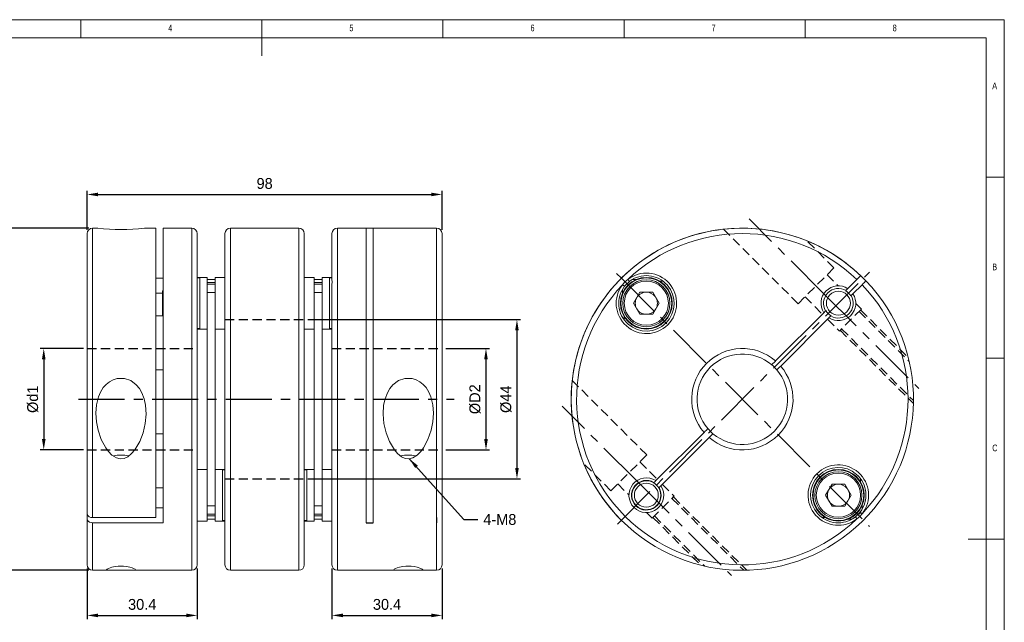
# Model space of a CAD drawing. Header units: millimetres. Extents: x 5 to 415, y 5 to 292.
# Tile 3 of 3: x 143 to 415, y 126 to 292. Entities that reach past the tile are written whole.
import ezdxf

# ---------------------------------------------------------------- set-up
doc = ezdxf.new("R2010")
doc.units = ezdxf.units.MM
doc.header["$LTSCALE"] = 2
doc.header["$PDSIZE"] = -1
doc.linetypes.add('CENTER', pattern=[10.16, 6.35, -1.27, 1.27, -1.27])
doc.linetypes.add('HIDDEN', pattern=[1.905, 1.27, -0.635])
doc.styles.add('SLDTEXTSTYLE0', font='TXT', dxfattribs={"width": 0.75})
doc.dimstyles.new('ISO-25', dxfattribs={"dimtxt": 2.5, "dimasz": 2.5, "dimexe": 1.25, "dimexo": 0.625, "dimtad": 1, "dimtxsty": 'Standard', "dimcen": 2.5, "dimadec": 0, "dimazin": 0, "dimtfac": 1, "dimtmove": 0, "dimatfit": 3, "dimfxl": 0, "dimarcsym": 0})

# ---------------------------------------------------------------- blocks, each defined once
blk = doc.blocks.new('*D3')
at = {"color": 1, "lineweight": -2}
for p, q in [((161.77, 233.92), (161.77, 244.73)), ((259.77, 233.92), (259.77, 244.73)), ((164.77, 243.73), (256.77, 243.73))]:
    blk.add_line(p, q, dxfattribs=at)
at = {"color": 1}
for points in [[(164.77, 244.23), (164.77, 243.23), (161.77, 243.73)], [(256.77, 244.23), (256.77, 243.23), (259.77, 243.73)]]:
    blk.add_solid(points, dxfattribs=at)
at = {"layer": 'Defpoints', "color": 0}
for p in [(259.77, 243.73), (161.77, 232.92), (259.77, 232.92)]:
    blk.add_point(p, dxfattribs=at)
at = {"color": 0, "insert": (210.77, 246.75), "char_height": 3, "attachment_point": 5}
blk.add_mtext('98', dxfattribs=at)
blk = doc.blocks.new('*D4')
at = {"color": 1, "lineweight": -2}
for p, q in [((161.77, 140.42), (161.77, 126.46)), ((192.17, 140.42), (192.17, 126.46)), ((164.77, 127.46), (189.17, 127.46))]:
    blk.add_line(p, q, dxfattribs=at)
at = {"color": 1}
for points in [[(164.77, 127.96), (164.77, 126.96), (161.77, 127.46)], [(189.17, 127.96), (189.17, 126.96), (192.17, 127.46)]]:
    blk.add_solid(points, dxfattribs=at)
at = {"layer": 'Defpoints', "color": 0}
for p in [(161.77, 141.42), (192.17, 141.42), (192.17, 127.46)]:
    blk.add_point(p, dxfattribs=at)
at = {"color": 0, "insert": (176.97, 130.48), "char_height": 3, "attachment_point": 5}
blk.add_mtext('30.4', dxfattribs=at)
blk = doc.blocks.new('*D5')
at = {"color": 1, "lineweight": -2}
for p, q in [((229.37, 140.42), (229.37, 126.46)), ((259.77, 140.42), (259.77, 126.46)), ((232.37, 127.46), (256.77, 127.46))]:
    blk.add_line(p, q, dxfattribs=at)
at = {"color": 1}
for points in [[(232.37, 127.96), (232.37, 126.96), (229.37, 127.46)], [(256.77, 127.96), (256.77, 126.96), (259.77, 127.46)]]:
    blk.add_solid(points, dxfattribs=at)
at = {"layer": 'Defpoints', "color": 0}
for p in [(229.37, 141.42), (259.77, 141.42), (259.77, 127.46)]:
    blk.add_point(p, dxfattribs=at)
at = {"color": 0, "insert": (244.57, 130.48), "char_height": 3, "attachment_point": 5}
blk.add_mtext('30.4', dxfattribs=at)
blk = doc.blocks.new('*D6')
at = {"color": 1, "lineweight": -2}
for p, q in [((162.27, 234.42), (135.97, 234.42)), ((136.97, 142.92), (136.97, 231.42)), ((162.27, 139.92), (135.97, 139.92))]:
    blk.add_line(p, q, dxfattribs=at)
at = {"color": 1}
for points in [[(136.47, 231.42), (137.47, 231.42), (136.97, 234.42)], [(136.47, 142.92), (137.47, 142.92), (136.97, 139.92)]]:
    blk.add_solid(points, dxfattribs=at)
at = {"layer": 'Defpoints', "color": 0}
for p in [(136.97, 234.42), (163.27, 234.42), (163.27, 139.92)]:
    blk.add_point(p, dxfattribs=at)
at = {"color": 0, "insert": (133.95, 187.17), "char_height": 3, "attachment_point": 5, "rotation": 90}
blk.add_mtext('%%C94.5', dxfattribs=at)
blk = doc.blocks.new('*D7')
at = {"color": 1, "lineweight": -2}
for p, q in [((160.77, 201.17), (148.79, 201.17)), ((149.79, 198.17), (149.79, 176.17)), ((160.77, 173.17), (148.79, 173.17))]:
    blk.add_line(p, q, dxfattribs=at)
at = {"color": 1}
for points in [[(149.29, 198.17), (150.29, 198.17), (149.79, 201.17)], [(149.29, 176.17), (150.29, 176.17), (149.79, 173.17)]]:
    blk.add_solid(points, dxfattribs=at)
at = {"layer": 'Defpoints', "color": 0}
for p in [(161.77, 201.17), (149.79, 173.17), (161.77, 173.17)]:
    blk.add_point(p, dxfattribs=at)
at = {"color": 0, "insert": (146.77, 187.17), "char_height": 3, "attachment_point": 5, "rotation": 90}
blk.add_mtext('%%Cd1', dxfattribs=at)
blk = doc.blocks.new('*D8')
at = {"color": 1, "lineweight": -2}
for p, q in [((260.77, 201.17), (272.89, 201.17)), ((271.89, 198.17), (271.89, 176.17)), ((260.77, 173.17), (272.89, 173.17))]:
    blk.add_line(p, q, dxfattribs=at)
at = {"color": 1}
for points in [[(271.39, 198.17), (272.39, 198.17), (271.89, 201.17)], [(271.39, 176.17), (272.39, 176.17), (271.89, 173.17)]]:
    blk.add_solid(points, dxfattribs=at)
at = {"layer": 'Defpoints', "color": 0}
for p in [(259.77, 201.17), (259.77, 173.17), (271.89, 173.17)]:
    blk.add_point(p, dxfattribs=at)
at = {"color": 0, "insert": (268.87, 187.17), "char_height": 3, "attachment_point": 5, "rotation": 90}
blk.add_mtext('%%CD2', dxfattribs=at)
blk = doc.blocks.new('*D9')
at = {"color": 1, "lineweight": -2}
for p, q in [((222.72, 209.17), (281.44, 209.17)), ((280.44, 206.17), (280.44, 168.17)), ((222.72, 165.17), (281.44, 165.17))]:
    blk.add_line(p, q, dxfattribs=at)
at = {"color": 1}
for points in [[(279.94, 206.17), (280.94, 206.17), (280.44, 209.17)], [(279.94, 168.17), (280.94, 168.17), (280.44, 165.17)]]:
    blk.add_solid(points, dxfattribs=at)
at = {"layer": 'Defpoints', "color": 0}
for p in [(221.72, 209.17), (221.72, 165.17), (280.44, 165.17)]:
    blk.add_point(p, dxfattribs=at)
at = {"color": 0, "insert": (277.41, 187.17), "char_height": 3, "attachment_point": 5, "rotation": 90}
blk.add_mtext('%%c44', dxfattribs=at)

msp = doc.modelspace()

# ---------------------------------------------------------------- linework, layer by layer
at = {"color": 7, "linetype": 'Continuous', "lineweight": 0}
for p, q in [((415, 292), (5, 292)), ((160, 287), (160, 292)), ((210, 292), (210, 282)), ((260, 287), (260, 292)), ((310, 292), (310, 287)), ((360, 287), (360, 292)), ((415, 5), (415, 292)), ((410, 287), (10, 287)), ((410, 287), (410, 60.25)), ((415, 248.5), (410, 248.5)), ((410, 198.5), (415, 198.5)), ((415, 148.5), (405, 148.5))]:
    msp.add_line(p, q, dxfattribs=at)
at = {"color": 1, "linetype": 'CENTER'}
for p, q in [((365.12, 216.4), (344.57, 236.96)), ((309.26, 220.58), (307.94, 221.9)), ((308.16, 152.66), (377.81, 222.3)), ((309.26, 220.58), (377.8, 152.04)), ((365.12, 216.4), (391.4, 190.13)), ((159.38, 187.17), (263.1, 187.17)), ((313.44, 164.72), (292.88, 185.27)), ((313.44, 164.72), (339.72, 138.44))]:
    msp.add_line(p, q, dxfattribs=at)
at = {"color": 7, "linetype": 'Continuous', "lineweight": 15}
for p, q in [((164.72, 234.42), (163.27, 234.42)), ((163.27, 234.42), (163.27, 154.47)), ((180.77, 234.42), (177.56, 234.42)), ((180.77, 234.42), (180.77, 154.47)), ((190.67, 234.42), (182.77, 234.42)), ((182.77, 153.06), (182.77, 234.42)), ((190.67, 153.76), (190.67, 234.42)), ((220.22, 234.42), (201.32, 234.42)), ((201.32, 234.42), (201.32, 139.92)), ((220.22, 139.92), (220.22, 234.42)), ((247.44, 234.42), (230.87, 234.42)), ((230.87, 234.42), (230.87, 153.76)), ((238.77, 153.06), (238.77, 234.42)), ((240.77, 234.42), (240.77, 153.06)), ((258.27, 234.42), (253.47, 234.42)), ((258.27, 154.47), (258.27, 234.42)), ((161.77, 220.22), (161.77, 232.92)), ((192.17, 232.92), (192.17, 220.22)), ((199.82, 141.42), (199.82, 232.92)), ((221.72, 232.92), (221.72, 141.42)), ((229.37, 220.22), (229.37, 232.92)), ((259.77, 232.92), (259.77, 220.22)), ((161.77, 220.28), (161.77, 222)), ((182.77, 220.58), (180.77, 220.58)), ((192.17, 222), (192.17, 220.68)), ((192.87, 220.83), (192.17, 220.83)), ((192.87, 220.68), (192.17, 220.68)), ((194.87, 220.83), (192.87, 220.83)), ((192.87, 213.68), (192.87, 220.83)), ((194.87, 220.27), (194.87, 220.83)), ((197.12, 220.28), (194.87, 220.28)), ((194.87, 220.28), (194.87, 219.41)), ((199.82, 220.83), (197.12, 220.83)), ((197.12, 220.27), (197.12, 220.83)), ((197.12, 220.28), (197.12, 219.41)), ((224.42, 220.83), (221.72, 220.83)), ((224.42, 220.83), (224.42, 220.27)), ((226.67, 220.28), (224.42, 220.28)), ((224.42, 220.28), (224.42, 219.41)), ((228.67, 220.83), (226.67, 220.83)), ((226.67, 220.27), (226.67, 220.83)), ((226.67, 220.28), (226.67, 219.41)), ((229.37, 220.83), (228.67, 220.83)), ((228.67, 206.53), (228.67, 220.83)), ((229.37, 220.68), (228.67, 220.68)), ((229.37, 220.68), (229.37, 222)), ((259.77, 222), (259.77, 220.26)), ((311.48, 219.67), (311.04, 220.22)), ((374.31, 220.22), (371.8, 217.71)), ((161.77, 155.53), (161.77, 218.8)), ((161.77, 205.3), (161.77, 218.8)), ((192.17, 218.8), (192.17, 141.42)), ((194.87, 219.41), (197.12, 219.41)), ((194.87, 218.95), (194.87, 219.41)), ((194.87, 218.95), (197.12, 218.95)), ((194.87, 218.95), (194.87, 216.62)), ((197.12, 218.95), (197.12, 219.41)), ((197.12, 218.95), (197.12, 216.62)), ((224.42, 219.41), (226.67, 219.41)), ((224.42, 218.95), (224.42, 219.41)), ((224.42, 216.62), (224.42, 218.95)), ((224.42, 218.95), (226.67, 218.95)), ((226.67, 218.95), (226.67, 219.41)), ((226.67, 216.62), (226.67, 218.95)), ((229.37, 141.42), (229.37, 218.8)), ((259.77, 218.82), (259.77, 205.3)), ((259.77, 218.8), (259.77, 155.53)), ((309.62, 218.8), (310.17, 218.37)), ((311.48, 219.67), (310.17, 218.37)), ((371.8, 217.71), (371.29, 217.2)), ((373.22, 216.3), (375.72, 218.8)), ((180.77, 216.51), (182.57, 216.51)), ((182.77, 217.19), (182.57, 216.99)), ((182.57, 216.99), (182.57, 210.38)), ((194.87, 216.62), (197.12, 216.62)), ((194.87, 216.62), (194.87, 216.5)), ((194.87, 213.68), (194.87, 216.5)), ((197.12, 216.62), (197.12, 216.5)), ((197.12, 213.68), (197.12, 216.5)), ((224.42, 216.62), (226.67, 216.62)), ((224.42, 216.62), (224.42, 216.5)), ((224.42, 216.5), (224.42, 215.76)), ((224.42, 215.76), (224.42, 210.03)), ((226.67, 216.62), (226.67, 216.5)), ((226.67, 210.03), (226.67, 216.5)), ((312.64, 213.68), (314.4, 216.73)), ((317.92, 216.73), (314.4, 216.73)), ((317.92, 216.73), (319.68, 213.68)), ((371.29, 217.2), (371.22, 217.13)), ((372.64, 215.72), (372.71, 215.79)), ((372.71, 215.79), (373.22, 216.3)), ((192.87, 206.53), (192.87, 213.68)), ((194.87, 210.03), (194.87, 213.68)), ((197.12, 210.03), (197.12, 213.68)), ((312.64, 213.68), (314.4, 210.64)), ((319.68, 213.68), (317.92, 210.64)), ((161.77, 209.66), (161.77, 196.34)), ((180.77, 210.24), (182.77, 210.24)), ((182.57, 210.38), (182.71, 210.24)), ((194.87, 210.03), (194.87, 164.3)), ((197.12, 210.03), (197.12, 164.3)), ((224.42, 210.03), (224.42, 164.3)), ((226.67, 210.03), (226.67, 164.3)), ((259.77, 196.34), (259.77, 209.66)), ((314.4, 210.64), (317.92, 210.64)), ((365.16, 211.07), (351.84, 197.75)), ((353.26, 196.34), (366.58, 209.66)), ((365.67, 211.58), (365.16, 211.07)), ((366.58, 209.66), (367.09, 210.17)), ((192.17, 206.68), (192.87, 206.68)), ((192.17, 206.68), (192.17, 205.3)), ((228.67, 206.68), (229.37, 206.68)), ((229.37, 205.3), (229.37, 206.68)), ((192.17, 206.53), (192.87, 206.53)), ((192.87, 206.53), (194.87, 206.53)), ((197.12, 206.53), (199.82, 206.53)), ((221.72, 206.53), (224.42, 206.53)), ((226.67, 206.53), (228.67, 206.53)), ((228.67, 206.53), (229.37, 206.53)), ((161.77, 197.75), (161.77, 201.17)), ((259.77, 201.17), (259.77, 197.75)), ((161.77, 176.53), (161.77, 196.34)), ((259.77, 196.34), (259.77, 176.51)), ((180.77, 195.27), (182.77, 195.27)), ((182.77, 177.65), (180.77, 177.65)), ((332.09, 178), (318.77, 164.68)), ((161.77, 176.59), (161.77, 163.26)), ((259.77, 163.26), (259.77, 176.59)), ((320.18, 163.26), (333.51, 176.59)), ((192.17, 169.04), (192.17, 167.8)), ((229.37, 167.8), (229.37, 169.04)), ((194.87, 167.8), (192.17, 167.8)), ((199.12, 167.8), (197.12, 167.8)), ((199.82, 167.8), (199.12, 167.8)), ((199.12, 160.65), (199.12, 167.8)), ((199.82, 167.65), (199.12, 167.65)), ((222.42, 167.8), (221.72, 167.8)), ((222.42, 167.65), (221.72, 167.65)), ((224.42, 167.8), (222.42, 167.8)), ((222.42, 153.5), (222.42, 167.8)), ((229.37, 167.8), (226.67, 167.8)), ((161.77, 164.68), (161.77, 165.45)), ((161.77, 156.58), (161.77, 163.26)), ((194.87, 164.3), (194.87, 157.84)), ((197.12, 160.65), (197.12, 164.3)), ((224.42, 157.84), (224.42, 164.3)), ((226.67, 157.84), (226.67, 164.3)), ((259.77, 165.45), (259.77, 164.68)), ((259.77, 163.26), (259.77, 156.61)), ((365.67, 160.65), (367.43, 163.7)), ((370.95, 163.7), (367.43, 163.7)), ((370.95, 163.7), (372.71, 160.65)), ((182.77, 162.68), (180.77, 162.68)), ((197.12, 157.84), (197.12, 160.65)), ((199.12, 153.5), (199.12, 160.65)), ((365.67, 160.65), (367.43, 157.6)), ((372.71, 160.65), (370.95, 157.6)), ((194.87, 157.84), (194.87, 157.71)), ((194.87, 157.71), (194.87, 155.39)), ((194.87, 157.71), (197.12, 157.71)), ((197.12, 157.84), (197.12, 157.71)), ((197.12, 157.71), (197.12, 155.39)), ((224.42, 157.84), (224.42, 157.71)), ((224.42, 157.71), (226.67, 157.71)), ((224.42, 157.71), (224.42, 155.39)), ((226.67, 157.84), (226.67, 157.71)), ((226.67, 157.71), (226.67, 155.39)), ((161.77, 156.63), (161.77, 154.12)), ((180.77, 157.21), (182.77, 157.21)), ((194.87, 155.39), (197.12, 155.39)), ((194.87, 154.92), (194.87, 155.39)), ((197.12, 154.92), (197.12, 155.39)), ((224.42, 155.39), (226.67, 155.39)), ((224.42, 154.92), (224.42, 155.39)), ((226.67, 154.92), (226.67, 155.39)), ((259.77, 154.12), (259.77, 156.63)), ((367.43, 157.6), (370.95, 157.6)), ((373.87, 154.66), (375.18, 155.97)), ((375.73, 155.54), (375.18, 155.97)), ((161.77, 141.42), (161.77, 154.12)), ((161.77, 152.34), (161.77, 154.11)), ((163.27, 154.47), (180.77, 154.47)), ((182.77, 153.06), (163.27, 153.06)), ((163.27, 153.06), (163.27, 139.92)), ((190.67, 139.92), (190.67, 153.76)), ((192.17, 153.5), (194.87, 153.5)), ((192.17, 153.5), (192.17, 152.34)), ((194.87, 154.92), (197.12, 154.92)), ((194.87, 154.92), (194.87, 154.06)), ((194.87, 154.06), (197.12, 154.06)), ((194.87, 154.06), (194.87, 153.5)), ((197.12, 154.92), (197.12, 154.06)), ((197.12, 153.5), (197.12, 154.06)), ((197.12, 153.5), (199.12, 153.5)), ((199.12, 153.65), (199.82, 153.65)), ((199.12, 153.5), (199.82, 153.5)), ((221.72, 153.65), (222.42, 153.65)), ((221.72, 153.5), (222.42, 153.5)), ((222.42, 153.5), (224.42, 153.5)), ((224.42, 154.92), (226.67, 154.92)), ((224.42, 154.92), (224.42, 154.06)), ((224.42, 153.5), (224.42, 154.07)), ((224.42, 154.06), (226.67, 154.06)), ((226.67, 154.92), (226.67, 154.06)), ((226.67, 153.5), (226.67, 154.07)), ((226.67, 153.5), (229.37, 153.5)), ((229.37, 152.34), (229.37, 153.5)), ((230.87, 153.76), (230.87, 139.92)), ((258.27, 139.92), (258.27, 153.06)), ((259.77, 154.12), (259.77, 141.42)), ((259.77, 154.11), (259.77, 152.34)), ((373.87, 154.66), (374.3, 154.11)), ((163.27, 139.92), (168.08, 139.92)), ((174.11, 139.92), (190.67, 139.92)), ((201.32, 139.92), (220.22, 139.92)), ((230.87, 139.92), (258.27, 139.92)), ((230.87, 139.92), (238.77, 139.92)), ((256.82, 139.92), (258.27, 139.92))]:
    msp.add_line(p, q, dxfattribs=at)
at = {"color": 5, "linetype": 'HIDDEN'}
for p, q in [((358.07, 213.56), (337.49, 234.13)), ((367.97, 223.46), (360.5, 230.93)), ((358.07, 213.56), (367.97, 223.46)), ((366.06, 221.55), (369.12, 218.48)), ((359.98, 215.47), (364.77, 210.68)), ((375.53, 212.08), (369.45, 206)), ((373.99, 213.62), (375.53, 212.08)), ((374.89, 211.44), (388.76, 197.57)), ((375.32, 211.86), (388.5, 198.68)), ((199.82, 209.17), (221.72, 209.17)), ((366.18, 209.26), (369.45, 206)), ((370.09, 206.63), (389.92, 186.8)), ((369.66, 206.21), (389.91, 185.96)), ((161.77, 201.17), (192.17, 201.17)), ((229.37, 201.17), (259.77, 201.17)), ((316.28, 171.78), (295.71, 192.35)), ((161.77, 173.17), (192.17, 173.17)), ((229.37, 173.17), (259.77, 173.17)), ((316.28, 171.78), (306.38, 161.88)), ((306.38, 161.88), (298.91, 169.34)), ((314.37, 169.87), (319.17, 165.07)), ((199.82, 165.17), (221.72, 165.17)), ((308.29, 163.79), (311.36, 160.72)), ((320.58, 163.66), (323.85, 160.39)), ((317.77, 154.31), (323.85, 160.39)), ((323.21, 159.76), (343.05, 139.92)), ((323.63, 160.18), (343.88, 139.93)), ((316.22, 155.85), (317.77, 154.31)), ((317.98, 154.52), (331.16, 141.34)), ((318.4, 154.95), (332.27, 141.08))]:
    msp.add_line(p, q, dxfattribs=at)
for p, q in [((238.77, 153.06), (240.77, 153.06)), ((258.27, 154.47), (258.27, 153.06))]:
    msp.add_line(p, q)
at = {"color": 7, "linetype": 'Continuous', "lineweight": 15, "flags": 128}
for points in [[(161.77, 220.22), (161.78, 219.58), (161.77, 218.8)], [(192.17, 218.8), (192.17, 219.58), (192.17, 220.22)], [(229.37, 220.22), (229.38, 219.58), (229.37, 218.8)], [(259.77, 218.8), (259.77, 219.58), (259.77, 220.22)], [(309.62, 218.8), (310.26, 219.58), (311.04, 220.22)], [(375.37, 221.28), (375.37, 221.28), (375.3, 221.21), (375.12, 221.03), (374.85, 220.76), (374.51, 220.42), (374.31, 220.22)], [(375.72, 218.8), (376.06, 219.14), (376.37, 219.45), (376.61, 219.69), (376.75, 219.83), (376.78, 219.86)], [(351.84, 197.75), (351.78, 197.69), (351.43, 197.34), (351.13, 197.04), (350.91, 196.82), (350.82, 196.73), (350.78, 196.69)], [(352.19, 195.27), (352.19, 195.28), (352.23, 195.32), (352.39, 195.47), (352.65, 195.73), (352.97, 196.05), (353.26, 196.34)], [(164.17, 183.35), (164.34, 185.61), (164.9, 187.87), (165.46, 189.16), (166.22, 190.37), (166.98, 191.23), (167.9, 191.97), (168.91, 192.52), (170.05, 192.87), (172.04, 192.9), (173.79, 192.3), (175.33, 191.16), (176.19, 190.14), (176.88, 188.97), (177.53, 187.31), (177.92, 185.52), (178.07, 183), (177.83, 180.44), (177.24, 177.92), (176.3, 175.48), (174.93, 173.16), (174.06, 172.14), (172.97, 171.28), (171.96, 170.84), (170.84, 170.74), (169.87, 170.98), (168.62, 171.75), (167.69, 172.69), (166.89, 173.77), (165.68, 176.07), (164.81, 178.6), (164.34, 180.93), (164.17, 183.35)], [(257.37, 183.35), (257.21, 185.61), (256.65, 187.87), (256.09, 189.16), (255.33, 190.37), (254.56, 191.23), (253.65, 191.97), (252.64, 192.52), (251.5, 192.87), (249.51, 192.9), (247.76, 192.3), (246.21, 191.16), (245.36, 190.14), (244.66, 188.97), (244.02, 187.31), (243.62, 185.52), (243.48, 183), (243.72, 180.44), (244.31, 177.92), (245.25, 175.48), (246.61, 173.16), (247.49, 172.14), (248.58, 171.28), (249.59, 170.84), (250.71, 170.74), (251.68, 170.98), (252.93, 171.75), (253.86, 172.69), (254.66, 173.77), (255.86, 176.07), (256.73, 178.6), (257.2, 180.93), (257.37, 183.35)], [(333.16, 179.06), (333.16, 179.06), (333.09, 179), (332.92, 178.83), (332.65, 178.56), (332.45, 178.36), (332.1, 178.01), (332.09, 178)], [(333.51, 176.59), (333.64, 176.72), (333.86, 176.94), (334.18, 177.26), (334.41, 177.49), (334.55, 177.63), (334.57, 177.65)], [(318.77, 164.68), (318.47, 164.38), (318.26, 164.17)], [(319.68, 162.76), (319.88, 162.96), (320.18, 163.26)], [(375.73, 155.54), (375.09, 154.75), (374.3, 154.11)], [(161.77, 154.12), (161.85, 153.78), (162.09, 153.47), (162.46, 153.23), (162.92, 153.09), (163.27, 153.06)], [(167.12, 140.07), (167.26, 140.23), (167.67, 140.44), (168.63, 140.77), (169.5, 140.96), (170.3, 141.06), (171.04, 141.1), (171.78, 141.08), (172.59, 140.99), (173.55, 140.79), (174.16, 140.61), (174.61, 140.43), (175, 140.22), (175.12, 140.06), (175.02, 139.98), (174.72, 139.93), (173.91, 139.92), (172.96, 139.94), (171.97, 139.95), (170.87, 139.96), (169.9, 139.95), (169.03, 139.93), (168.07, 139.92), (167.32, 139.96), (167.12, 140.07)], [(254.42, 140.07), (254.29, 140.23), (253.88, 140.44), (252.92, 140.77), (252.05, 140.96), (251.24, 141.06), (250.51, 141.1), (249.76, 141.08), (248.96, 140.99), (247.99, 140.79), (247.38, 140.61), (246.93, 140.43), (246.55, 140.22), (246.42, 140.06), (246.53, 139.98), (246.83, 139.93), (247.63, 139.92), (248.59, 139.94), (249.58, 139.95), (250.68, 139.96), (251.65, 139.95), (252.52, 139.93), (253.47, 139.92), (254.22, 139.96), (254.42, 140.07)]]:
    msp.add_lwpolyline(points, dxfattribs=at)
at = {"color": 7, "linetype": 'Continuous', "lineweight": 15}
for centre, radius in [((316.16, 213.68), 7.15), ((316.16, 213.68), 7), ((316.16, 213.68), 6.1), ((369.19, 160.65), 7.15), ((369.19, 160.65), 7), ((369.19, 160.65), 6.1)]:
    msp.add_circle(centre, radius, dxfattribs=at)
at = {"color": 7, "linetype": 'Continuous', "lineweight": 15, "extrusion": (2.12212e-31, 1.22461e-16, -1)}
for centre in [(-316.16, 213.68), (-369.19, 160.65)]:
    msp.add_circle(centre, 6.5, dxfattribs=at)
at = {"color": 7, "linetype": 'Continuous', "lineweight": 15, "extrusion": (0, 0, -1)}
msp.add_circle((-369.19, 213.68), 3.31, dxfattribs=at)
at = {"color": 7, "linetype": 'Continuous', "lineweight": 15, "extrusion": (3.51282e-17, 7.18284e-17, -1)}
msp.add_circle((-316.16, 160.65), 3.31, dxfattribs=at)
at = {"color": 7, "linetype": 'Continuous', "lineweight": 15}
for centre, radius, start, end in [((163.27, 232.92), 1.5, 90, 180), ((171.1, 293.51), 59.45, 263.8407, 276.2408), ((190.67, 232.92), 1.5, 0, 90), ((201.32, 232.92), 1.5, 90, 180), ((220.22, 232.92), 1.5, 0, 90), ((230.87, 232.92), 1.5, 90, 180), ((250.36, 354.55), 120.17, 268.6071, 271.4854), ((258.27, 232.92), 1.5, 0, 90), ((342.67, 187.17), 47.25, 46.2127, 43.7873), ((342.67, 187.17), 47.25, 43.7873, 225), ((342.67, 187.17), 45.75, 46.2525, 133.737), ((316.19, 213.65), 8.35, 141.9364, 128.0636), ((316.19, 213.65), 7.65, 141.9364, 128.0636), ((313, 217.28), 3, 85.7453, 105.8201), ((342.67, 616.19), 397.02, 265.7453, 265.7634), ((342.67, 187.17), 45.75, 136.263, 313.737), ((312.57, 216.85), 3, 164.1799, 184.2547), ((342.67, 616.19), 397.02, 266.6984, 266.8376), ((369.19, 213.68), 4.8, 57.0247, 212.9753), ((369.19, 213.68), 4.1, 59.117, 210.883), ((342.67, 187.17), 45.75, 316.263, 43.7475), ((-86.35, 187.17), 397.02, 4.2366, 4.2547), ((316.16, 213.68), 3.05, 150, 210), ((316.16, 213.68), 3.05, 90, 150), ((316.16, 213.68), 3.05, 30, 90), ((316.16, 213.68), 3.05, 330, 30), ((369.19, 213.68), 4.8, 237.0247, 32.9753), ((369.19, 213.68), 4.1, 239.117, 30.883), ((369.19, 213.68), 4, 30.5225, 59.4775), ((316.16, 213.68), 3.05, 210, 270), ((316.16, 213.68), 3.05, 270, 330), ((-86.35, 187.17), 397.02, 3.1624, 3.3016), ((369.19, 213.68), 4, 210.5225, 239.4775), ((342.67, 187.17), 14, 49.096, 220.904), ((342.67, 187.17), 12.5, 49.5886, 220.4114), ((342.67, 187.17), 14, 229.096, 40.904), ((342.67, 187.17), 12.5, 40.4114, 49.5886), ((342.67, 187.17), 12.5, 229.5886, 40.4114), ((342.67, 187.17), 12.5, 220.4114, 229.5886), ((171.12, 162.04), 9.72, 77.5278, 102.3391), ((250.42, 162.04), 9.72, 77.6609, 102.4722), ((369.16, 160.69), 8.35, 321.9364, 308.0636), ((369.16, 160.69), 7.65, 321.9364, 308.0636), ((316.16, 160.65), 4.8, 57.0247, 32.9753), ((316.16, 160.65), 4.1, 59.117, 30.883), ((316.16, 160.65), 4, 59.4775, 30.5225), ((316.16, 160.65), 4, 30.5225, 59.4775), ((369.19, 160.65), 3.05, 90, 150), ((369.19, 160.65), 3.05, 30, 90), ((771.69, 187.17), 397.02, 183.1624, 183.3016), ((369.19, 160.65), 3.05, 150, 210), ((369.19, 160.65), 3.05, 330, 30), ((369.19, 160.65), 3.05, 210, 270), ((369.19, 160.65), 3.05, 270, 330), ((372.78, 157.49), 3, 344.1799, 4.2547), ((771.69, 187.17), 397.02, 184.2366, 184.2547), ((163.11, 155.83), 1.37, 192.5234, 276.9352), ((372.78, 157.49), 3, 315.4122, 325.8779), ((342.67, -241.85), 397.02, 86.6984, 86.8376), ((342.67, -241.85), 397.02, 85.7453, 85.7634), ((372.35, 157.06), 3, 265.7453, 285.8201), ((163.27, 141.42), 1.5, 180, 270), ((190.67, 141.42), 1.5, 270, 0), ((201.32, 141.42), 1.5, 180, 270), ((220.22, 141.42), 1.5, 270, 0), ((230.87, 141.42), 1.5, 180, 270), ((258.27, 141.42), 1.5, 270, 0)]:
    msp.add_arc(centre, radius, start, end, dxfattribs=at)

# ---------------------------------------------------------------- texts
at = {"color": 7, "linetype": 'Continuous', "lineweight": 0, "char_height": 1.852, "attachment_point": 1, "style": 'SLDTEXTSTYLE0'}
for s, insert in [('{4}', (184.17, 290.65)), ('{5}', (234.17, 290.65)), ('{6}', (284.17, 290.65)), ('{7}', (334.17, 290.65)), ('{8}', (384.17, 290.65)), ('{A}', (411.67, 274.65)), ('{B}', (411.67, 224.65)), ('{C}', (411.67, 174.65))]:
    msp.add_mtext(s, dxfattribs=dict(at, insert=insert))
at = {"insert": (271.14, 155.47), "char_height": 3, "width": 3, "attachment_point": 1}
msp.add_mtext('4-M8', dxfattribs=at)

# ---------------------------------------------------------------- dimensions: what is measured, and where the dimension line sits
dim = msp.add_linear_dim(base=(259.77, 243.73), p1=(161.77, 232.92), p2=(259.77, 232.92), dimstyle='ISO-25', override={"dimtxt": 3, "dimasz": 3, "dimexe": 1, "dimexo": 1, "dimgap": 1.524, "dimdec": 0, "dimzin": 0, "dimclrd": 1, "dimclre": 1, "dimtdec": 0, "dimtzin": 0})
dim.commit()
dim.dimension.update_dxf_attribs({"geometry": '*D3', "text_midpoint": (210.77, 246.75)})
for base, p1, p2, text, picture, middle in [((136.97, 234.42), (163.27, 139.92), (163.27, 234.42), '%%C94.5', '*D6', (133.95, 187.17)), ((280.44, 165.17), (221.72, 209.17), (221.72, 165.17), '%%c44', '*D9', (277.41, 187.17)), ((149.79, 173.17), (161.77, 201.17), (161.77, 173.17), '%%Cd1', '*D7', (146.77, 187.17)), ((271.89, 173.17), (259.77, 201.17), (259.77, 173.17), '%%CD2', '*D8', (268.87, 187.17))]:
    dim = msp.add_linear_dim(base=base, p1=p1, p2=p2, angle=90, text=text, dimstyle='ISO-25', override={"dimtxt": 3, "dimasz": 3, "dimexe": 1, "dimexo": 1, "dimgap": 1.524, "dimdec": 0, "dimzin": 0, "dimclrd": 1, "dimclre": 1, "dimtdec": 0, "dimtzin": 0})
    dim.commit()
    dim.dimension.update_dxf_attribs({"geometry": picture, "text_midpoint": middle})
for base, p1, p2, picture, middle in [((192.17, 127.46), (161.77, 141.42), (192.17, 141.42), '*D4', (176.97, 130.48)), ((259.77, 127.46), (229.37, 141.42), (259.77, 141.42), '*D5', (244.57, 130.48))]:
    dim = msp.add_linear_dim(base=base, p1=p1, p2=p2, text='30.4', dimstyle='ISO-25', override={"dimtxt": 3, "dimasz": 3, "dimexe": 1, "dimexo": 1, "dimgap": 1.524, "dimdec": 0, "dimzin": 0, "dimclrd": 1, "dimclre": 1, "dimtdec": 0, "dimtzin": 0})
    dim.commit()
    dim.dimension.update_dxf_attribs({"geometry": picture, "text_midpoint": middle})

# ---------------------------------------------------------------- leaders
at = {"annotation_type": 0, "has_hookline": 1, "hookline_direction": 0, "text_width": 12}
msp.add_leader([(250.71, 170.74), (265.75, 153.97), (269.62, 153.97)], dimstyle='ISO-25', override={"dimtxt": 3, "dimasz": 3, "dimexe": 1, "dimexo": 1, "dimgap": 1.524, "dimtad": 0, "dimdec": 0, "dimzin": 0, "dimclrd": 1, "dimclre": 1, "dimtdec": 0, "dimtzin": 0}, dxfattribs=at)

doc.saveas('drawing.dxf')
